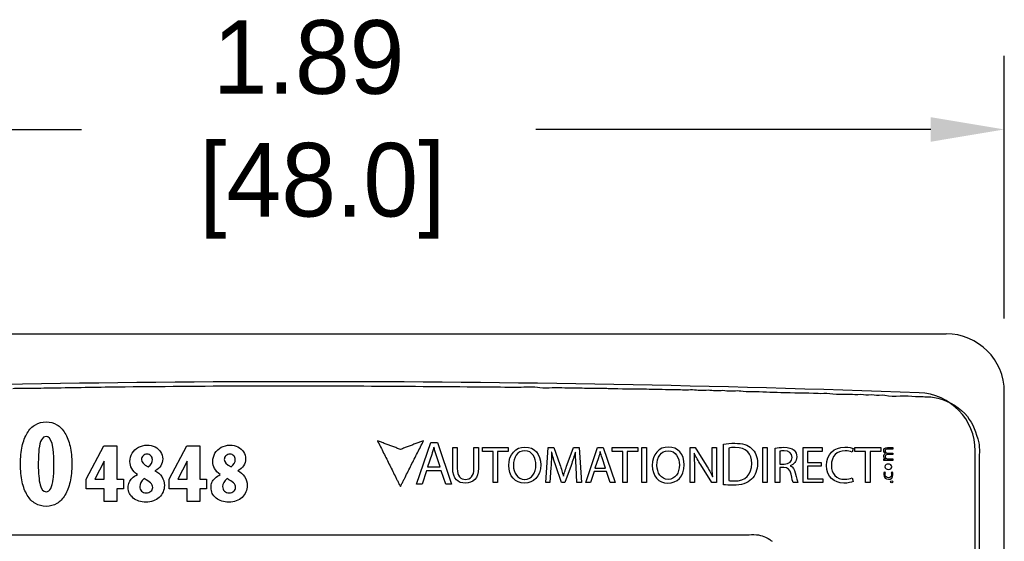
# Model space of a CAD drawing. Header units: inches. Extents: x 539.02 to 548.64, y 512.89 to 521.63.
# Tile 4 of 12: x 540.05 to 541.39, y 516.77 to 517.48. Entities that reach past the tile are written whole.
import ezdxf

# ---------------------------------------------------------------- set-up
doc = ezdxf.new("R2010")
doc.units = ezdxf.units.IN
doc.header["$LTSCALE"] = 8
doc.header["$MEASUREMENT"] = 0
doc.layers.add('Dimensions', color=140, linetype='Continuous')
doc.layers.add('layer 1', color=7, linetype='Continuous')
doc.dimstyles.get("Standard").update_dxf_attribs({"dimtxt": 0.1, "dimasz": 0.1, "dimexe": 0.1, "dimexo": 0.1, "dimgap": 0.05, "dimtad": 0, "dimtih": 1, "dimtoh": 1, "dimzin": 0, "dimdsep": 46, "dimtxsty": 'Standard', "dimcen": 0, "dimclrd": 256, "dimclre": 256, "dimclrt": 256, "dimadec": 0, "dimazin": 0, "dimtfac": 1, "dimtofl": 0, "dimtmove": 0, "dimatfit": 3, "dimfxl": 0, "dimtolj": 1, "dimtzin": 0, "dimarcsym": 0})

# ---------------------------------------------------------------- blocks, each defined once
blk = doc.blocks.new('*D1')
at = {"layer": 'DEFPOINTS', "color": 0}
for p in [(541.3864, 517.3339), (539.4967, 516.9773), (541.3864, 516.9773)]:
    blk.add_point(p, dxfattribs=at)
at = {"layer": 'Dimensions', "lineweight": -2}
for p, q in [((539.4967, 517.0773), (539.4967, 517.4339)), ((541.3864, 517.0773), (541.3864, 517.4339)), ((539.5967, 517.3339), (540.1332, 517.3339)), ((541.2864, 517.3339), (540.7499, 517.3339))]:
    blk.add_line(p, q, dxfattribs=at)
at = {"layer": 'Dimensions'}
for points in [[(539.5967, 517.3506), (539.5967, 517.3172), (539.4967, 517.3339)], [(541.2864, 517.3506), (541.2864, 517.3172), (541.3864, 517.3339)]]:
    blk.add_solid(points, dxfattribs=at)
at = {"layer": 'Dimensions', "insert": (540.4415, 517.3339), "char_height": 0.1, "attachment_point": 5}
blk.add_mtext('\\A1;1.89\\P [48.0]', dxfattribs=at)

msp = doc.modelspace()

# ---------------------------------------------------------------- linework, layer by layer
at = {"color": 7, "linetype": 'Continuous'}
for p, q in [((539.5756, 517.0562), (541.3074, 517.0562)), ((541.3864, 515.2455), (541.3864, 516.9773)), ((541.3469, 515.3255), (541.3469, 516.8973))]:
    msp.add_line(p, q, dxfattribs=at)
for centre, radius, start, end in [((541.3074, 516.9773), 0.079, 0, 90), ((540.4415, 494.0852), 22.906, 87.9253, 92.0747), ((541.2679, 516.8973), 0.079, 0, 87.9253)]:
    msp.add_arc(centre, radius, start, end, dxfattribs=at)
at = {"layer": 'layer 1', "color": 7}
for points, knots in [([(540.0397, 516.9819), (540.0458, 516.9832), (540.0545, 516.9824), (540.0614, 516.9824), (540.0614, 516.9824), (540.072, 516.9824), (540.0833, 516.9829), (540.0946, 516.9829)], [0.96969697, 0.96969697, 0.96969697, 0.96969697, 0.97727273, 0.97727273, 0.97727273, 0.97727273, 0.98484848, 0.98484848, 0.98484848, 0.98484848]), ([(540.6766, 516.9843), (540.6934, 516.9842), (540.7105, 516.9839), (540.7267, 516.9839), (540.7267, 516.9839), (540.7358, 516.9839), (540.7473, 516.9851), (540.7556, 516.9834)], [0.00757576, 0.00757576, 0.00757576, 0.00757576, 0.01515152, 0.01515152, 0.01515152, 0.01515152, 0.02272727, 0.02272727, 0.02272727, 0.02272727]), ([(540.0593, 516.9215), (540.0623, 516.9264), (540.0659, 516.9302), (540.0703, 516.9328), (540.0703, 516.9328), (540.0746, 516.9353), (540.0795, 516.9366), (540.0849, 516.9366), (540.0849, 516.9366), (540.0903, 516.9366), (540.0952, 516.9353), (540.0996, 516.9328)], [0.125, 0.125, 0.125, 0.125, 0.1875, 0.1875, 0.1875, 0.1875, 0.25, 0.25, 0.25, 0.25, 0.3125, 0.3125, 0.3125, 0.3125]), ([(540.0946, 516.8591), (540.0953, 516.8647), (540.0956, 516.8714), (540.0956, 516.8793), (540.0956, 516.8793), (540.0956, 516.9043), (540.092, 516.9168), (540.0849, 516.9168), (540.0849, 516.9168), (540.0822, 516.9168), (540.0801, 516.9153), (540.0786, 516.9123)], [0.4444444, 0.4444444, 0.4444444, 0.4444444, 0.5555556, 0.5555556, 0.5555556, 0.5555556, 0.6666667, 0.6666667, 0.6666667, 0.6666667, 0.7777778, 0.7777778, 0.7777778, 0.7777778]), ([(540.1174, 516.9035), (540.119, 516.8964), (540.1198, 516.8884), (540.1198, 516.8793), (540.1198, 516.8793), (540.1198, 516.8703), (540.119, 516.8623), (540.1174, 516.8552)], [0.4375, 0.4375, 0.4375, 0.4375, 0.5, 0.5, 0.5, 0.5, 0.5625, 0.5625, 0.5625, 0.5625]), ([(540.2102, 516.9021), (540.2137, 516.904), (540.2177, 516.905), (540.2221, 516.905), (540.2221, 516.905), (540.226, 516.905), (540.2297, 516.9042), (540.2329, 516.9026)], [0.1578947, 0.1578947, 0.1578947, 0.1578947, 0.2105263, 0.2105263, 0.2105263, 0.2105263, 0.2631579, 0.2631579, 0.2631579, 0.2631579]), ([(540.3227, 516.9021), (540.3263, 516.904), (540.3303, 516.905), (540.3346, 516.905), (540.3346, 516.905), (540.3386, 516.905), (540.3422, 516.9042), (540.3455, 516.9026)], [0.1578947, 0.1578947, 0.1578947, 0.1578947, 0.2105263, 0.2105263, 0.2105263, 0.2105263, 0.2631579, 0.2631579, 0.2631579, 0.2631579]), ([(540.5819, 516.9052), (540.5802, 516.9045), (540.5784, 516.9039), (540.5767, 516.9032), (540.5767, 516.9032), (540.575, 516.9026), (540.5732, 516.9019), (540.5715, 516.9012)], [0.07894737, 0.07894737, 0.07894737, 0.07894737, 0.10526316, 0.10526316, 0.10526316, 0.10526316, 0.13157895, 0.13157895, 0.13157895, 0.13157895]), ([(540.7347, 516.8534), (540.722, 516.8534), (540.7133, 516.8631), (540.7133, 516.8775), (540.7133, 516.8775), (540.7133, 516.8926), (540.7226, 516.9025), (540.7353, 516.9025), (540.7353, 516.9025), (540.7484, 516.9025), (540.7568, 516.8925), (540.7568, 516.8784), (540.7568, 516.8784), (540.7568, 516.8621), (540.7468, 516.8534), (540.7348, 516.8534)], [0, 0, 0, 0, 0.1666667, 0.1666667, 0.1666667, 0.1666667, 0.3333333, 0.3333333, 0.3333333, 0.3333333, 0.5, 0.5, 0.5, 0.5, 0.6666667, 0.6666667, 0.6666667, 0.6666667]), ([(540.9296, 516.8534), (540.9169, 516.8534), (540.9082, 516.8631), (540.9082, 516.8775), (540.9082, 516.8775), (540.9082, 516.8926), (540.9175, 516.9025), (540.9302, 516.9025), (540.9302, 516.9025), (540.9432, 516.9025), (540.9517, 516.8925), (540.9517, 516.8784), (540.9517, 516.8784), (540.9517, 516.8621), (540.9417, 516.8534), (540.9296, 516.8534)], [0, 0, 0, 0, 0.1666667, 0.1666667, 0.1666667, 0.1666667, 0.3333333, 0.3333333, 0.3333333, 0.3333333, 0.5, 0.5, 0.5, 0.5, 0.6666667, 0.6666667, 0.6666667, 0.6666667]), ([(541.0049, 516.9064), (541.0094, 516.9071), (541.0146, 516.9076), (541.0204, 516.9076), (541.0204, 516.9076), (541.0308, 516.9076), (541.0382, 516.9053), (541.0431, 516.9007)], [0, 0, 0, 0, 0.125, 0.125, 0.125, 0.125, 0.25, 0.25, 0.25, 0.25]), ([(541.0434, 516.8802), (541.0435, 516.8936), (541.036, 516.9019), (541.0207, 516.9019), (541.0207, 516.9019), (541.0169, 516.9019), (541.0141, 516.9015), (541.0122, 516.9011)], [0.4, 0.4, 0.4, 0.4, 0.6, 0.6, 0.6, 0.6, 0.8, 0.8, 0.8, 0.8]), ([(541.0431, 516.9007), (541.0482, 516.8961), (541.0511, 516.8896), (541.0511, 516.8805), (541.0511, 516.8805), (541.0511, 516.8713), (541.0482, 516.8638), (541.043, 516.8587)], [0.25, 0.25, 0.25, 0.25, 0.375, 0.375, 0.375, 0.375, 0.5, 0.5, 0.5, 0.5]), ([(541.0752, 516.901), (541.0783, 516.9016), (541.0828, 516.9021), (541.0869, 516.9021), (541.0869, 516.9021), (541.0935, 516.9021), (541.0978, 516.9008), (541.1008, 516.8981)], [0, 0, 0, 0, 0.0666667, 0.0666667, 0.0666667, 0.0666667, 0.1333333, 0.1333333, 0.1333333, 0.1333333]), ([(541.1008, 516.8981), (541.1031, 516.8961), (541.1045, 516.8928), (541.1045, 516.8891), (541.1045, 516.8891), (541.1045, 516.8829), (541.1005, 516.8787), (541.0956, 516.877)], [0.1333333, 0.1333333, 0.1333333, 0.1333333, 0.2, 0.2, 0.2, 0.2, 0.2666667, 0.2666667, 0.2666667, 0.2666667]), ([(541.181, 516.8556), (541.1788, 516.8545), (541.1742, 516.8534), (541.1685, 516.8534), (541.1685, 516.8534), (541.1551, 516.8534), (541.145, 516.8619), (541.145, 516.8775), (541.145, 516.8775), (541.145, 516.8925), (541.1551, 516.9025), (541.1698, 516.9025), (541.1698, 516.9025), (541.1757, 516.9025), (541.1795, 516.9012), (541.1812, 516.9004)], [0, 0, 0, 0, 0.1, 0.1, 0.1, 0.1, 0.2, 0.2, 0.2, 0.2, 0.3, 0.3, 0.3, 0.3, 0.4, 0.4, 0.4, 0.4]), ([(541.2235, 516.8952), (541.223, 516.8959), (541.2227, 516.8967), (541.2227, 516.8978), (541.2227, 516.8978), (541.2227, 516.8995), (541.2237, 516.9019), (541.2278, 516.9019)], [0.32, 0.32, 0.32, 0.32, 0.36, 0.36, 0.36, 0.36, 0.4, 0.4, 0.4, 0.4]), ([(541.2281, 516.8997), (541.2258, 516.8997), (541.2244, 516.8988), (541.2244, 516.897), (541.2244, 516.897), (541.2244, 516.8958), (541.2253, 516.8948), (541.2264, 516.8944)], [0.52, 0.52, 0.52, 0.52, 0.56, 0.56, 0.56, 0.56, 0.6, 0.6, 0.6, 0.6]), ([(541.3516, 516.9083), (541.3533, 516.9005), (541.3521, 516.8903), (541.3521, 516.8818), (541.3521, 516.8818), (541.3521, 516.8641), (541.3521, 516.8465), (541.3521, 516.8288), (541.3521, 516.8288), (541.3521, 516.7481), (541.3521, 516.6673), (541.3521, 516.5866), (541.3521, 516.5866), (541.3521, 516.2671), (541.3521, 515.9475), (541.3521, 515.6279), (541.3521, 515.6279), (541.3521, 515.5453), (541.3521, 515.4626), (541.3521, 515.3799), (541.3521, 515.3799), (541.3521, 515.3615), (541.3521, 515.343), (541.3521, 515.3246), (541.3521, 515.3246), (541.3521, 515.3112), (541.3525, 515.2981), (541.3492, 515.288)], [0.21969697, 0.21969697, 0.21969697, 0.21969697, 0.22727273, 0.22727273, 0.22727273, 0.22727273, 0.23484848, 0.23484848, 0.23484848, 0.23484848, 0.24242424, 0.24242424, 0.24242424, 0.24242424, 0.25, 0.25, 0.25, 0.25, 0.25757576, 0.25757576, 0.25757576, 0.25757576, 0.26515152, 0.26515152, 0.26515152, 0.26515152, 0.27272727, 0.27272727, 0.27272727, 0.27272727]), ([(540.2089, 516.8651), (540.2021, 516.8699), (540.1987, 516.8759), (540.1987, 516.8829), (540.1987, 516.8829), (540.1987, 516.887), (540.1997, 516.8907), (540.2018, 516.8941)], [0, 0, 0, 0, 0.0526316, 0.0526316, 0.0526316, 0.0526316, 0.1052632, 0.1052632, 0.1052632, 0.1052632]), ([(540.2166, 516.8906), (540.2151, 516.8892), (540.2143, 516.8875), (540.2143, 516.8855), (540.2143, 516.8855), (540.2143, 516.8821), (540.2174, 516.8788), (540.2236, 516.8755)], [0.6666667, 0.6666667, 0.6666667, 0.6666667, 0.8333333, 0.8333333, 0.8333333, 0.8333333, 1, 1, 1, 1]), ([(540.2272, 516.8906), (540.2259, 516.892), (540.2241, 516.8927), (540.222, 516.8927), (540.222, 516.8927), (540.2199, 516.8927), (540.2181, 516.892), (540.2166, 516.8906)], [0.3333333, 0.3333333, 0.3333333, 0.3333333, 0.5, 0.5, 0.5, 0.5, 0.6666667, 0.6666667, 0.6666667, 0.6666667]), ([(540.2236, 516.8755), (540.2274, 516.8786), (540.2293, 516.8819), (540.2293, 516.8854), (540.2293, 516.8854), (540.2293, 516.8875), (540.2286, 516.8892), (540.2272, 516.8906)], [0, 0, 0, 0, 0.1666667, 0.1666667, 0.1666667, 0.1666667, 0.3333333, 0.3333333, 0.3333333, 0.3333333]), ([(540.2405, 516.8959), (540.2424, 516.893), (540.2433, 516.8898), (540.2433, 516.8863), (540.2433, 516.8863), (540.2433, 516.8794), (540.2398, 516.8741), (540.2327, 516.8701)], [0.3157895, 0.3157895, 0.3157895, 0.3157895, 0.3684211, 0.3684211, 0.3684211, 0.3684211, 0.4210526, 0.4210526, 0.4210526, 0.4210526]), ([(540.3214, 516.8651), (540.3147, 516.8699), (540.3113, 516.8759), (540.3113, 516.8829), (540.3113, 516.8829), (540.3113, 516.887), (540.3123, 516.8907), (540.3143, 516.8941)], [0, 0, 0, 0, 0.0526316, 0.0526316, 0.0526316, 0.0526316, 0.1052632, 0.1052632, 0.1052632, 0.1052632]), ([(540.3291, 516.8906), (540.3276, 516.8892), (540.3269, 516.8875), (540.3269, 516.8855), (540.3269, 516.8855), (540.3269, 516.8821), (540.33, 516.8788), (540.3362, 516.8755)], [0.6666667, 0.6666667, 0.6666667, 0.6666667, 0.8333333, 0.8333333, 0.8333333, 0.8333333, 1, 1, 1, 1]), ([(540.3398, 516.8906), (540.3384, 516.892), (540.3367, 516.8927), (540.3346, 516.8927), (540.3346, 516.8927), (540.3324, 516.8927), (540.3306, 516.892), (540.3291, 516.8906)], [0.3333333, 0.3333333, 0.3333333, 0.3333333, 0.5, 0.5, 0.5, 0.5, 0.6666667, 0.6666667, 0.6666667, 0.6666667]), ([(540.3362, 516.8755), (540.34, 516.8786), (540.3419, 516.8819), (540.3419, 516.8854), (540.3419, 516.8854), (540.3419, 516.8875), (540.3412, 516.8892), (540.3398, 516.8906)], [0, 0, 0, 0, 0.1666667, 0.1666667, 0.1666667, 0.1666667, 0.3333333, 0.3333333, 0.3333333, 0.3333333]), ([(540.3531, 516.8959), (540.3549, 516.893), (540.3559, 516.8898), (540.3559, 516.8863), (540.3559, 516.8863), (540.3559, 516.8794), (540.3523, 516.8741), (540.3452, 516.8701)], [0.3157895, 0.3157895, 0.3157895, 0.3157895, 0.3684211, 0.3684211, 0.3684211, 0.3684211, 0.4210526, 0.4210526, 0.4210526, 0.4210526]), ([(540.735, 516.8584), (540.7447, 516.8584), (540.7502, 516.8674), (540.7502, 516.8781), (540.7502, 516.8781), (540.7502, 516.8876), (540.7453, 516.8975), (540.735, 516.8975), (540.735, 516.8975), (540.7248, 516.8975), (540.7197, 516.888), (540.7197, 516.8777), (540.7197, 516.8777), (540.7197, 516.8676), (540.7252, 516.8584), (540.7349, 516.8584)], [0, 0, 0, 0, 0.2, 0.2, 0.2, 0.2, 0.4, 0.4, 0.4, 0.4, 0.6, 0.6, 0.6, 0.6, 0.8, 0.8, 0.8, 0.8]), ([(540.9298, 516.8584), (540.9396, 516.8584), (540.9451, 516.8674), (540.9451, 516.8781), (540.9451, 516.8781), (540.9451, 516.8876), (540.9402, 516.8975), (540.9299, 516.8975), (540.9299, 516.8975), (540.9197, 516.8975), (540.9146, 516.888), (540.9146, 516.8777), (540.9146, 516.8777), (540.9146, 516.8676), (540.9201, 516.8584), (540.9298, 516.8584)], [0, 0, 0, 0, 0.2, 0.2, 0.2, 0.2, 0.4, 0.4, 0.4, 0.4, 0.6, 0.6, 0.6, 0.6, 0.8, 0.8, 0.8, 0.8]), ([(541.0876, 516.8794), (541.0942, 516.8794), (541.0983, 516.883), (541.0983, 516.8884), (541.0983, 516.8884), (541.0983, 516.8946), (541.0939, 516.8973), (541.0874, 516.8973), (541.0874, 516.8973), (541.0844, 516.8973), (541.0824, 516.897), (541.0813, 516.8967)], [0.2, 0.2, 0.2, 0.2, 0.4, 0.4, 0.4, 0.4, 0.6, 0.6, 0.6, 0.6, 0.8, 0.8, 0.8, 0.8]), ([(541.1796, 516.8954), (541.1773, 516.8965), (541.174, 516.8974), (541.1701, 516.8974), (541.1701, 516.8974), (541.1589, 516.8974), (541.1515, 516.8902), (541.1515, 516.8777), (541.1515, 516.8777), (541.1515, 516.866), (541.1582, 516.8586), (541.1697, 516.8586), (541.1697, 516.8586), (541.1735, 516.8586), (541.1773, 516.8594), (541.1798, 516.8606)], [0.5, 0.5, 0.5, 0.5, 0.6, 0.6, 0.6, 0.6, 0.7, 0.7, 0.7, 0.7, 0.8, 0.8, 0.8, 0.8, 0.9, 0.9, 0.9, 0.9]), ([(541.2249, 516.8864), (541.2237, 516.8871), (541.2227, 516.8883), (541.2227, 516.8903), (541.2227, 516.8903), (541.2227, 516.8919), (541.2237, 516.8932), (541.225, 516.8937)], [0.16, 0.16, 0.16, 0.16, 0.2, 0.2, 0.2, 0.2, 0.24, 0.24, 0.24, 0.24]), ([(541.2277, 516.8921), (541.2258, 516.8921), (541.2244, 516.8912), (541.2244, 516.8895), (541.2244, 516.8895), (541.2244, 516.8881), (541.2255, 516.8871), (541.2266, 516.8868)], [0.76, 0.76, 0.76, 0.76, 0.8, 0.8, 0.8, 0.8, 0.84, 0.84, 0.84, 0.84]), ([(540.0743, 516.8793), (540.0743, 516.8668), (540.0751, 516.8574), (540.0768, 516.8511), (540.0768, 516.8511), (540.0785, 516.8449), (540.0812, 516.8417), (540.085, 516.8417), (540.085, 516.8417), (540.0876, 516.8417), (540.0897, 516.8432), (540.0913, 516.8463)], [0, 0, 0, 0, 0.1111111, 0.1111111, 0.1111111, 0.1111111, 0.2222222, 0.2222222, 0.2222222, 0.2222222, 0.3333333, 0.3333333, 0.3333333, 0.3333333]), ([(540.6723, 516.8739), (540.6723, 516.8593), (540.6646, 516.8534), (540.6543, 516.8534), (540.6543, 516.8534), (540.6446, 516.8534), (540.6372, 516.8589), (540.6372, 516.8737)], [0.6, 0.6, 0.6, 0.6, 0.7, 0.7, 0.7, 0.7, 0.8, 0.8, 0.8, 0.8]), ([(540.6434, 516.8735), (540.6434, 516.8629), (540.6481, 516.8584), (540.6545, 516.8584), (540.6545, 516.8584), (540.6615, 516.8584), (540.6661, 516.863), (540.6661, 516.8735)], [0.1, 0.1, 0.1, 0.1, 0.2, 0.2, 0.2, 0.2, 0.3, 0.3, 0.3, 0.3]), ([(541.2335, 516.8756), (541.2335, 516.8735), (541.2315, 516.872), (541.2289, 516.872), (541.2289, 516.872), (541.2266, 516.872), (541.2243, 516.8731), (541.2243, 516.8757), (541.2243, 516.8757), (541.2243, 516.8783), (541.2268, 516.8794), (541.2288, 516.8794), (541.2288, 516.8794), (541.2315, 516.8794), (541.2335, 516.8777), (541.2335, 516.8756)], [0, 0, 0, 0, 0.2, 0.2, 0.2, 0.2, 0.4, 0.4, 0.4, 0.4, 0.6, 0.6, 0.6, 0.6, 0.8, 0.8, 0.8, 0.8]), ([(540.2181, 516.8596), (540.2141, 516.8559), (540.2121, 516.8524), (540.2121, 516.849), (540.2121, 516.849), (540.2121, 516.8463), (540.2129, 516.8442), (540.2145, 516.8426)], [0, 0, 0, 0, 0.1428571, 0.1428571, 0.1428571, 0.1428571, 0.2857143, 0.2857143, 0.2857143, 0.2857143]), ([(540.242, 516.8623), (540.2444, 516.8586), (540.2456, 516.8547), (540.2456, 516.8503), (540.2456, 516.8503), (540.2456, 516.8471), (540.2449, 516.8442), (540.2437, 516.8414)], [0.4736842, 0.4736842, 0.4736842, 0.4736842, 0.5263158, 0.5263158, 0.5263158, 0.5263158, 0.5789474, 0.5789474, 0.5789474, 0.5789474]), ([(540.3307, 516.8596), (540.3267, 516.8559), (540.3247, 516.8524), (540.3247, 516.849), (540.3247, 516.849), (540.3247, 516.8463), (540.3255, 516.8442), (540.3271, 516.8426)], [0, 0, 0, 0, 0.1428571, 0.1428571, 0.1428571, 0.1428571, 0.2857143, 0.2857143, 0.2857143, 0.2857143]), ([(540.3546, 516.8623), (540.3569, 516.8586), (540.3581, 516.8547), (540.3581, 516.8503), (540.3581, 516.8503), (540.3581, 516.8471), (540.3575, 516.8442), (540.3563, 516.8414)], [0.4736842, 0.4736842, 0.4736842, 0.4736842, 0.5263158, 0.5263158, 0.5263158, 0.5263158, 0.5789474, 0.5789474, 0.5789474, 0.5789474]), ([(541.043, 516.8587), (541.0377, 516.8534), (541.029, 516.8506), (541.0181, 516.8506), (541.0181, 516.8506), (541.0129, 516.8506), (541.0087, 516.8508), (541.0049, 516.8513)], [0.5, 0.5, 0.5, 0.5, 0.625, 0.625, 0.625, 0.625, 0.75, 0.75, 0.75, 0.75]), ([(541.2233, 516.8682), (541.223, 516.8676), (541.2227, 516.8664), (541.2227, 516.8651), (541.2227, 516.8651), (541.2227, 516.8612), (541.2253, 516.8586), (541.229, 516.8586), (541.229, 516.8586), (541.2327, 516.8586), (541.2351, 516.861), (541.2351, 516.8646), (541.2351, 516.8646), (541.2351, 516.8663), (541.2347, 516.8676), (541.2344, 516.8682)], [0.5, 0.5, 0.5, 0.5, 0.6, 0.6, 0.6, 0.6, 0.7, 0.7, 0.7, 0.7, 0.8, 0.8, 0.8, 0.8, 0.9, 0.9, 0.9, 0.9]), ([(541.2328, 516.8678), (541.2331, 516.8671), (541.2333, 516.8663), (541.2333, 516.8651), (541.2333, 516.8651), (541.2333, 516.8627), (541.2317, 516.8608), (541.2289, 516.8608), (541.2289, 516.8608), (541.2264, 516.8608), (541.2244, 516.8623), (541.2244, 516.8651), (541.2244, 516.8651), (541.2244, 516.8663), (541.2247, 516.8672), (541.225, 516.8677)], [0, 0, 0, 0, 0.1, 0.1, 0.1, 0.1, 0.2, 0.2, 0.2, 0.2, 0.3, 0.3, 0.3, 0.3, 0.4, 0.4, 0.4, 0.4]), ([(540.2032, 516.8332), (540.1986, 516.8369), (540.1963, 516.8416), (540.1963, 516.8474), (540.1963, 516.8474), (540.1963, 516.8499), (540.1968, 516.8522), (540.1977, 516.8544)], [0.7894737, 0.7894737, 0.7894737, 0.7894737, 0.8421053, 0.8421053, 0.8421053, 0.8421053, 0.8947368, 0.8947368, 0.8947368, 0.8947368]), ([(540.2272, 516.8424), (540.2289, 516.8438), (540.2297, 516.8455), (540.2297, 516.8475), (540.2297, 516.8475), (540.2297, 516.8499), (540.2287, 516.852), (540.2267, 516.8538)], [0.5714286, 0.5714286, 0.5714286, 0.5714286, 0.7142857, 0.7142857, 0.7142857, 0.7142857, 0.8571429, 0.8571429, 0.8571429, 0.8571429]), ([(540.3157, 516.8332), (540.3112, 516.8369), (540.3089, 516.8416), (540.3089, 516.8474), (540.3089, 516.8474), (540.3089, 516.8499), (540.3093, 516.8522), (540.3102, 516.8544)], [0.7894737, 0.7894737, 0.7894737, 0.7894737, 0.8421053, 0.8421053, 0.8421053, 0.8421053, 0.8947368, 0.8947368, 0.8947368, 0.8947368]), ([(540.3398, 516.8424), (540.3415, 516.8438), (540.3423, 516.8455), (540.3423, 516.8475), (540.3423, 516.8475), (540.3423, 516.8499), (540.3413, 516.852), (540.3393, 516.8538)], [0.5714286, 0.5714286, 0.5714286, 0.5714286, 0.7142857, 0.7142857, 0.7142857, 0.7142857, 0.8571429, 0.8571429, 0.8571429, 0.8571429]), ([(541.2351, 516.8552), (541.2351, 516.8561), (541.2344, 516.8567), (541.2335, 516.8567), (541.2335, 516.8567), (541.2327, 516.8567), (541.232, 516.8561), (541.232, 516.8552), (541.232, 516.8552), (541.232, 516.8544), (541.2327, 516.8537), (541.2335, 516.8537), (541.2335, 516.8537), (541.2344, 516.8537), (541.2351, 516.8543), (541.2351, 516.8552)], [0, 0, 0, 0, 0.2, 0.2, 0.2, 0.2, 0.4, 0.4, 0.4, 0.4, 0.6, 0.6, 0.6, 0.6, 0.8, 0.8, 0.8, 0.8]), ([(540.0996, 516.8257), (540.0953, 516.8232), (540.0904, 516.8219), (540.0849, 516.8219), (540.0849, 516.8219), (540.0794, 516.8219), (540.0746, 516.8232), (540.0703, 516.8257), (540.0703, 516.8257), (540.066, 516.8283), (540.0623, 516.8321), (540.0593, 516.8371)], [0.6875, 0.6875, 0.6875, 0.6875, 0.75, 0.75, 0.75, 0.75, 0.8125, 0.8125, 0.8125, 0.8125, 0.875, 0.875, 0.875, 0.875]), ([(540.2306, 516.8293), (540.2275, 516.8282), (540.2242, 516.8276), (540.2207, 516.8276), (540.2207, 516.8276), (540.2135, 516.8276), (540.2077, 516.8294), (540.2032, 516.8332)], [0.6842105, 0.6842105, 0.6842105, 0.6842105, 0.7368421, 0.7368421, 0.7368421, 0.7368421, 0.7894737, 0.7894737, 0.7894737, 0.7894737]), ([(540.2145, 516.8426), (540.2161, 516.8411), (540.2183, 516.8403), (540.221, 516.8403), (540.221, 516.8403), (540.2234, 516.8403), (540.2255, 516.841), (540.2272, 516.8424)], [0.2857143, 0.2857143, 0.2857143, 0.2857143, 0.4285714, 0.4285714, 0.4285714, 0.4285714, 0.5714286, 0.5714286, 0.5714286, 0.5714286]), ([(540.3431, 516.8293), (540.3401, 516.8282), (540.3368, 516.8276), (540.3332, 516.8276), (540.3332, 516.8276), (540.3261, 516.8276), (540.3203, 516.8294), (540.3157, 516.8332)], [0.6842105, 0.6842105, 0.6842105, 0.6842105, 0.7368421, 0.7368421, 0.7368421, 0.7368421, 0.7894737, 0.7894737, 0.7894737, 0.7894737]), ([(540.3271, 516.8426), (540.3287, 516.8411), (540.3308, 516.8403), (540.3336, 516.8403), (540.3336, 516.8403), (540.336, 516.8403), (540.3381, 516.841), (540.3398, 516.8424)], [0.2857143, 0.2857143, 0.2857143, 0.2857143, 0.4285714, 0.4285714, 0.4285714, 0.4285714, 0.5714286, 0.5714286, 0.5714286, 0.5714286]), ([(539.8376, 516.783), (540.1399, 516.783), (540.4422, 516.783), (540.7445, 516.783), (540.7445, 516.783), (540.8221, 516.783), (540.8998, 516.783), (540.9774, 516.783), (540.9774, 516.783), (540.995, 516.783), (541.0125, 516.783), (541.03, 516.783), (541.03, 516.783), (541.038, 516.783), (541.0484, 516.7844), (541.0554, 516.7825)], [0, 0, 0, 0, 0.0384615, 0.0384615, 0.0384615, 0.0384615, 0.0769231, 0.0769231, 0.0769231, 0.0769231, 0.1153846, 0.1153846, 0.1153846, 0.1153846, 0.1538462, 0.1538462, 0.1538462, 0.1538462])]:
    msp.add_open_spline(points, degree=3, knots=knots, dxfattribs=at)
for points in [[(540.0946, 516.9829), (540.1235, 516.9834), (540.1524, 516.9839), (540.1812, 516.9843)], [(540.1812, 516.9843), (540.2393, 516.9848), (540.2974, 516.9853), (540.3555, 516.9858)], [(540.3555, 516.9858), (540.4631, 516.9858), (540.5706, 516.9852), (540.6766, 516.9843)], [(540.7556, 516.9834), (540.7654, 516.9813), (540.7796, 516.985), (540.7893, 516.9829)], [(540.7893, 516.9829), (540.7938, 516.9829), (540.7983, 516.9829), (540.8027, 516.9829)], [(540.8027, 516.9829), (540.8117, 516.9827), (540.8207, 516.9826), (540.8297, 516.9824)], [(540.8297, 516.9824), (540.8357, 516.9824), (540.8433, 516.983), (540.8485, 516.9819)], [(540.8485, 516.9819), (540.8658, 516.9818), (540.8831, 516.9816), (540.9005, 516.9814)], [(540.9005, 516.9814), (540.9049, 516.9805), (540.9116, 516.981), (540.9169, 516.981)], [(540.9169, 516.981), (540.9231, 516.9808), (540.9294, 516.9807), (540.9356, 516.9805)], [(540.9356, 516.9805), (540.9393, 516.9805), (540.943, 516.9805), (540.9467, 516.9805)], [(540.9467, 516.9805), (540.9529, 516.9791), (540.9615, 516.9815), (540.9684, 516.98)], [(540.9684, 516.98), (540.9743, 516.9787), (540.9826, 516.9809), (540.9891, 516.9795)], [(540.9891, 516.9795), (540.9948, 516.9783), (541.0029, 516.9804), (541.0093, 516.979)], [(541.0093, 516.979), (541.0147, 516.9779), (541.0225, 516.9799), (541.0285, 516.9786)], [(541.0285, 516.9786), (541.0326, 516.9777), (541.0386, 516.9781), (541.0435, 516.9781)], [(541.0435, 516.9781), (541.0566, 516.9776), (541.0698, 516.9771), (541.0829, 516.9766)], [(541.0829, 516.9766), (541.0998, 516.9763), (541.1166, 516.976), (541.1335, 516.9757)], [(541.1335, 516.9757), (541.1379, 516.9747), (541.1444, 516.9763), (541.1494, 516.9752)], [(541.1494, 516.9752), (541.1543, 516.9741), (541.1625, 516.9743), (541.1677, 516.9742)], [(541.1677, 516.9742), (541.1718, 516.9742), (541.176, 516.9742), (541.1802, 516.9742)], [(541.1802, 516.9742), (541.1843, 516.9733), (541.1904, 516.9748), (541.1951, 516.9737)], [(541.1951, 516.9737), (541.199, 516.9729), (541.205, 516.9742), (541.2095, 516.9733)], [(541.2095, 516.9733), (541.2135, 516.9724), (541.2195, 516.9738), (541.224, 516.9728)], [(541.224, 516.9728), (541.2368, 516.97), (541.2531, 516.9736), (541.2659, 516.9709)], [(541.2659, 516.9709), (541.2692, 516.9709), (541.2726, 516.9709), (541.276, 516.9709)], [(541.276, 516.9709), (541.2826, 516.9708), (541.2904, 516.9706), (541.2962, 516.9689)], [(541.2962, 516.9689), (541.3125, 516.9644), (541.3273, 516.9559), (541.3362, 516.9439)], [(541.3362, 516.9439), (541.3437, 516.9338), (541.3483, 516.9228), (541.3516, 516.9083)], [(540.0996, 516.9328), (540.1039, 516.9302), (540.1075, 516.9265), (540.1105, 516.9215)], [(540.0524, 516.9035), (540.054, 516.9106), (540.0563, 516.9166), (540.0593, 516.9215)], [(540.0786, 516.9123), (540.077, 516.9093), (540.0759, 516.9051), (540.0752, 516.8995)], [(540.1105, 516.9215), (540.1135, 516.9166), (540.1158, 516.9106), (540.1174, 516.9035)], [(540.5975, 516.911), (540.5958, 516.9104), (540.5941, 516.9097), (540.5923, 516.9091)], [(540.5934, 516.9027), (540.5948, 516.9055), (540.5962, 516.9083), (540.5975, 516.911)], [(540.0501, 516.8793), (540.0501, 516.8884), (540.0509, 516.8964), (540.0524, 516.9035)], [(540.0752, 516.8995), (540.0746, 516.8939), (540.0743, 516.8872), (540.0743, 516.8793)], [(540.1393, 516.8588), (540.1393, 516.8588), (540.1634, 516.9039), (540.1634, 516.9039)], [(540.1634, 516.9039), (540.1634, 516.9039), (540.1809, 516.9039), (540.1809, 516.9039)], [(540.1809, 516.9039), (540.1809, 516.9039), (540.1809, 516.859), (540.1809, 516.859)], [(540.2018, 516.8941), (540.2038, 516.8975), (540.2066, 516.9001), (540.2102, 516.9021)], [(540.2329, 516.9026), (540.2362, 516.901), (540.2387, 516.8987), (540.2405, 516.8959)], [(540.2519, 516.8588), (540.2519, 516.8588), (540.276, 516.9039), (540.276, 516.9039)], [(540.276, 516.9039), (540.276, 516.9039), (540.2935, 516.9039), (540.2935, 516.9039)], [(540.2935, 516.9039), (540.2935, 516.9039), (540.2935, 516.859), (540.2935, 516.859)], [(540.3143, 516.8941), (540.3164, 516.8975), (540.3192, 516.9001), (540.3227, 516.9021)], [(540.3455, 516.9026), (540.3487, 516.901), (540.3513, 516.8987), (540.3531, 516.8959)], [(540.5403, 516.9089), (540.5385, 516.9096), (540.5368, 516.9102), (540.535, 516.9109)], [(540.535, 516.9109), (540.5364, 516.9081), (540.5378, 516.9054), (540.5392, 516.9026)], [(540.5392, 516.9026), (540.5406, 516.8998), (540.542, 516.8971), (540.5433, 516.8943)], [(540.5455, 516.907), (540.5437, 516.9076), (540.542, 516.9083), (540.5403, 516.9089)], [(540.5507, 516.905), (540.5489, 516.9057), (540.5472, 516.9063), (540.5455, 516.907)], [(540.5559, 516.9031), (540.5542, 516.9037), (540.5524, 516.9044), (540.5507, 516.905)], [(540.5611, 516.9011), (540.5593, 516.9018), (540.5576, 516.9024), (540.5559, 516.9031)], [(540.5662, 516.8992), (540.5645, 516.8999), (540.5628, 516.9005), (540.5611, 516.9011)], [(540.5663, 516.8993), (540.5662, 516.8993), (540.5662, 516.8993), (540.5662, 516.8992)], [(540.5715, 516.9012), (540.5698, 516.9006), (540.568, 516.8999), (540.5663, 516.8993)], [(540.5871, 516.9071), (540.5854, 516.9065), (540.5837, 516.9058), (540.5819, 516.9052)], [(540.5923, 516.9091), (540.5906, 516.9084), (540.5889, 516.9078), (540.5871, 516.9071)], [(540.5881, 516.8521), (540.5881, 516.8521), (540.6074, 516.9088), (540.6074, 516.9088)], [(540.5892, 516.8945), (540.5906, 516.8972), (540.592, 516.9), (540.5934, 516.9027)], [(540.6074, 516.9088), (540.6074, 516.9088), (540.6163, 516.9088), (540.6163, 516.9088)], [(540.6115, 516.9023), (540.6107, 516.8991), (540.6097, 516.8955), (540.6087, 516.8921)], [(540.6117, 516.9023), (540.6117, 516.9023), (540.6115, 516.9023), (540.6115, 516.9023)], [(540.6146, 516.892), (540.6134, 516.8957), (540.6125, 516.8991), (540.6117, 516.9023)], [(540.6163, 516.9088), (540.6163, 516.9088), (540.6356, 516.8521), (540.6356, 516.8521)], [(540.6372, 516.8737), (540.6372, 516.8737), (540.6372, 516.9017), (540.6372, 516.9017)], [(540.6372, 516.9017), (540.6372, 516.9017), (540.6434, 516.9017), (540.6434, 516.9017)], [(540.6434, 516.9017), (540.6434, 516.9017), (540.6434, 516.8735), (540.6434, 516.8735)], [(540.6661, 516.8735), (540.6661, 516.8735), (540.6661, 516.9017), (540.6661, 516.9017)], [(540.6661, 516.9017), (540.6661, 516.9017), (540.6723, 516.9017), (540.6723, 516.9017)], [(540.6723, 516.9017), (540.6723, 516.9017), (540.6723, 516.8739), (540.6723, 516.8739)], [(540.6775, 516.8965), (540.6775, 516.8965), (540.6775, 516.9017), (540.6775, 516.9017)], [(540.6775, 516.9017), (540.6775, 516.9017), (540.7127, 516.9017), (540.7127, 516.9017)], [(540.7127, 516.9017), (540.7127, 516.9017), (540.7127, 516.8965), (540.7127, 516.8965)], [(540.7635, 516.8542), (540.7635, 516.8542), (540.7668, 516.9017), (540.7668, 516.9017)], [(540.7668, 516.9017), (540.7668, 516.9017), (540.7746, 516.9017), (540.7746, 516.9017)], [(540.7746, 516.9017), (540.7746, 516.9017), (540.7827, 516.8787), (540.7827, 516.8787)], [(540.7927, 516.8787), (540.7927, 516.8787), (540.8012, 516.9017), (540.8012, 516.9017)], [(540.8012, 516.9017), (540.8012, 516.9017), (540.809, 516.9017), (540.809, 516.9017)], [(540.809, 516.9017), (540.809, 516.9017), (540.812, 516.8542), (540.812, 516.8542)], [(540.8179, 516.8542), (540.8179, 516.8542), (540.834, 516.9017), (540.834, 516.9017)], [(540.834, 516.9017), (540.834, 516.9017), (540.8414, 516.9017), (540.8414, 516.9017)], [(540.8414, 516.9017), (540.8414, 516.9017), (540.8577, 516.8542), (540.8577, 516.8542)], [(540.8536, 516.8965), (540.8536, 516.8965), (540.8536, 516.9017), (540.8536, 516.9017)], [(540.8536, 516.9017), (540.8536, 516.9017), (540.8888, 516.9017), (540.8888, 516.9017)], [(540.8888, 516.9017), (540.8888, 516.9017), (540.8888, 516.8965), (540.8888, 516.8965)], [(540.8941, 516.8542), (540.8941, 516.8542), (540.8941, 516.9017), (540.8941, 516.9017)], [(540.8941, 516.9017), (540.8941, 516.9017), (540.9003, 516.9017), (540.9003, 516.9017)], [(540.9003, 516.9017), (540.9003, 516.9017), (540.9003, 516.8542), (540.9003, 516.8542)], [(540.9596, 516.8542), (540.9596, 516.8542), (540.9596, 516.9017), (540.9596, 516.9017)], [(540.9596, 516.9017), (540.9596, 516.9017), (540.9664, 516.9017), (540.9664, 516.9017)], [(540.9664, 516.9017), (540.9664, 516.9017), (540.9815, 516.8777), (540.9815, 516.8777)], [(540.9895, 516.8817), (540.9895, 516.8817), (540.9895, 516.9017), (540.9895, 516.9017)], [(540.9895, 516.9017), (540.9895, 516.9017), (540.9953, 516.9017), (540.9953, 516.9017)], [(540.9953, 516.9017), (540.9953, 516.9017), (540.9953, 516.8542), (540.9953, 516.8542)], [(541.0049, 516.8513), (541.0049, 516.8513), (541.0049, 516.9064), (541.0049, 516.9064)], [(541.0122, 516.9011), (541.0122, 516.9011), (541.0122, 516.8568), (541.0122, 516.8568)], [(541.0582, 516.8542), (541.0582, 516.8542), (541.0582, 516.9017), (541.0582, 516.9017)], [(541.0582, 516.9017), (541.0582, 516.9017), (541.0645, 516.9017), (541.0645, 516.9017)], [(541.0645, 516.9017), (541.0645, 516.9017), (541.0645, 516.8542), (541.0645, 516.8542)], [(541.0752, 516.8542), (541.0752, 516.8542), (541.0752, 516.901), (541.0752, 516.901)], [(541.1131, 516.8542), (541.1131, 516.8542), (541.1131, 516.9017), (541.1131, 516.9017)], [(541.1131, 516.9017), (541.1131, 516.9017), (541.1388, 516.9017), (541.1388, 516.9017)], [(541.1388, 516.9017), (541.1388, 516.9017), (541.1388, 516.8966), (541.1388, 516.8966)], [(541.1812, 516.9004), (541.1812, 516.9004), (541.1796, 516.8954), (541.1796, 516.8954)], [(541.1833, 516.8965), (541.1833, 516.8965), (541.1833, 516.9017), (541.1833, 516.9017)], [(541.1833, 516.9017), (541.1833, 516.9017), (541.2186, 516.9017), (541.2186, 516.9017)], [(541.2186, 516.9017), (541.2186, 516.9017), (541.2186, 516.8965), (541.2186, 516.8965)], [(541.2278, 516.9019), (541.2278, 516.9019), (541.2348, 516.9019), (541.2348, 516.9019)], [(541.2348, 516.8997), (541.2348, 516.8997), (541.2281, 516.8997), (541.2281, 516.8997)], [(541.2348, 516.9019), (541.2348, 516.9019), (541.2348, 516.8997), (541.2348, 516.8997)], [(540.5433, 516.8943), (540.5447, 516.8916), (540.5461, 516.8888), (540.5475, 516.886)], [(540.5475, 516.886), (540.5489, 516.8833), (540.5503, 516.8805), (540.5516, 516.8777)], [(540.5808, 516.8779), (540.5822, 516.8806), (540.5836, 516.8834), (540.585, 516.8861)], [(540.585, 516.8861), (540.5864, 516.8889), (540.5878, 516.8917), (540.5892, 516.8945)], [(540.6087, 516.8921), (540.6087, 516.8921), (540.6031, 516.8757), (540.6031, 516.8757)], [(540.6202, 516.8757), (540.6202, 516.8757), (540.6146, 516.892), (540.6146, 516.892)], [(540.692, 516.8965), (540.692, 516.8965), (540.6775, 516.8965), (540.6775, 516.8965)], [(540.692, 516.8542), (540.692, 516.8542), (540.692, 516.8965), (540.692, 516.8965)], [(540.7127, 516.8965), (540.7127, 516.8965), (540.6982, 516.8965), (540.6982, 516.8965)], [(540.6982, 516.8965), (540.6982, 516.8965), (540.6982, 516.8542), (540.6982, 516.8542)], [(540.7715, 516.8956), (540.7714, 516.8897), (540.771, 516.8817), (540.7706, 516.8745)], [(540.7717, 516.8956), (540.7717, 516.8956), (540.7715, 516.8956), (540.7715, 516.8956)], [(540.7771, 516.8771), (540.7748, 516.8839), (540.773, 516.8899), (540.7717, 516.8956)], [(540.8039, 516.8956), (540.8022, 516.8901), (540.8003, 516.8841), (540.7979, 516.8775)], [(540.804, 516.8956), (540.804, 516.8956), (540.8039, 516.8956), (540.8039, 516.8956)], [(540.8048, 516.8751), (540.8045, 516.8817), (540.804, 516.8897), (540.804, 516.8956)], [(540.8351, 516.8877), (540.8351, 516.8877), (540.8304, 516.8739), (540.8304, 516.8739)], [(540.8374, 516.8963), (540.8368, 516.8935), (540.836, 516.8906), (540.8351, 516.8877)], [(540.8376, 516.8963), (540.8376, 516.8963), (540.8374, 516.8963), (540.8374, 516.8963)], [(540.84, 516.8876), (540.839, 516.8907), (540.8383, 516.8935), (540.8376, 516.8963)], [(540.8447, 516.8739), (540.8447, 516.8739), (540.84, 516.8876), (540.84, 516.8876)], [(540.8681, 516.8965), (540.8681, 516.8965), (540.8536, 516.8965), (540.8536, 516.8965)], [(540.8681, 516.8542), (540.8681, 516.8542), (540.8681, 516.8965), (540.8681, 516.8965)], [(540.8888, 516.8965), (540.8888, 516.8965), (540.8743, 516.8965), (540.8743, 516.8965)], [(540.8743, 516.8965), (540.8743, 516.8965), (540.8743, 516.8542), (540.8743, 516.8542)], [(540.9652, 516.8942), (540.9652, 516.8942), (540.965, 516.8941), (540.965, 516.8941)], [(540.965, 516.8941), (540.9653, 516.8881), (540.9654, 516.8824), (540.9654, 516.8745)], [(540.974, 516.8783), (540.9707, 516.8836), (540.9675, 516.889), (540.9652, 516.8942)], [(541.0813, 516.8967), (541.0813, 516.8967), (541.0813, 516.8794), (541.0813, 516.8794)], [(541.1388, 516.8966), (541.1388, 516.8966), (541.1193, 516.8966), (541.1193, 516.8966)], [(541.1193, 516.8966), (541.1193, 516.8966), (541.1193, 516.8815), (541.1193, 516.8815)], [(541.1978, 516.8965), (541.1978, 516.8965), (541.1833, 516.8965), (541.1833, 516.8965)], [(541.1978, 516.8542), (541.1978, 516.8542), (541.1978, 516.8965), (541.1978, 516.8965)], [(541.2186, 516.8965), (541.2186, 516.8965), (541.204, 516.8965), (541.204, 516.8965)], [(541.204, 516.8965), (541.204, 516.8965), (541.204, 516.8542), (541.204, 516.8542)], [(541.2229, 516.8863), (541.2229, 516.8863), (541.2249, 516.8864), (541.2249, 516.8864)], [(541.2229, 516.8843), (541.2229, 516.8843), (541.2229, 516.8863), (541.2229, 516.8863)], [(541.2262, 516.8844), (541.2249, 516.8844), (541.2239, 516.8844), (541.2229, 516.8843)], [(541.225, 516.8938), (541.2244, 516.8941), (541.2239, 516.8947), (541.2235, 516.8952)], [(541.2249, 516.8864), (541.2249, 516.8864), (541.2249, 516.8864), (541.2249, 516.8864)], [(541.225, 516.8937), (541.225, 516.8937), (541.225, 516.8938), (541.225, 516.8938)], [(541.2348, 516.8844), (541.2348, 516.8844), (541.2262, 516.8844), (541.2262, 516.8844)], [(541.2264, 516.8944), (541.2267, 516.8943), (541.2271, 516.8942), (541.2275, 516.8942)], [(541.2266, 516.8868), (541.2269, 516.8866), (541.2273, 516.8866), (541.2277, 516.8866)], [(541.2275, 516.8942), (541.2275, 516.8942), (541.2348, 516.8942), (541.2348, 516.8942)], [(541.2348, 516.8921), (541.2348, 516.8921), (541.2277, 516.8921), (541.2277, 516.8921)], [(541.2277, 516.8866), (541.2277, 516.8866), (541.2348, 516.8866), (541.2348, 516.8866)], [(541.2348, 516.8942), (541.2348, 516.8942), (541.2348, 516.8921), (541.2348, 516.8921)], [(541.2348, 516.8866), (541.2348, 516.8866), (541.2348, 516.8844), (541.2348, 516.8844)], [(540.0524, 516.8552), (540.0509, 516.8623), (540.0501, 516.8703), (540.0501, 516.8793)], [(540.1638, 516.8832), (540.1638, 516.8832), (540.1513, 516.8589), (540.1513, 516.8589)], [(540.1638, 516.8589), (540.1638, 516.8589), (540.1638, 516.8832), (540.1638, 516.8832)], [(540.2763, 516.8832), (540.2763, 516.8832), (540.2638, 516.8589), (540.2638, 516.8589)], [(540.2763, 516.8589), (540.2763, 516.8589), (540.2763, 516.8832), (540.2763, 516.8832)], [(540.5516, 516.8777), (540.553, 516.8749), (540.5544, 516.8722), (540.5558, 516.8694)], [(540.5767, 516.8696), (540.5781, 516.8723), (540.5795, 516.8751), (540.5808, 516.8779)], [(540.6031, 516.8757), (540.6031, 516.8757), (540.6202, 516.8757), (540.6202, 516.8757)], [(540.7706, 516.8745), (540.7706, 516.8745), (540.7693, 516.8542), (540.7693, 516.8542)], [(540.7848, 516.8544), (540.7848, 516.8544), (540.7771, 516.8771), (540.7771, 516.8771)], [(540.7827, 516.8787), (540.7847, 516.8729), (540.7863, 516.8676), (540.7875, 516.8627)], [(540.7876, 516.8627), (540.7889, 516.8675), (540.7906, 516.8727), (540.7927, 516.8787)], [(540.7979, 516.8775), (540.7979, 516.8775), (540.7895, 516.8544), (540.7895, 516.8544)], [(540.8059, 516.8542), (540.8059, 516.8542), (540.8048, 516.8751), (540.8048, 516.8751)], [(540.8304, 516.8739), (540.8304, 516.8739), (540.8447, 516.8739), (540.8447, 516.8739)], [(540.9654, 516.8745), (540.9654, 516.8745), (540.9654, 516.8542), (540.9654, 516.8542)], [(540.9891, 516.8542), (540.9891, 516.8542), (540.974, 516.8783), (540.974, 516.8783)], [(540.9815, 516.8777), (540.985, 516.8721), (540.9878, 516.8671), (540.99, 516.8622)], [(540.9903, 516.8623), (540.9897, 516.8686), (540.9895, 516.8744), (540.9895, 516.8817)], [(541.0196, 516.8564), (541.035, 516.8563), (541.0434, 516.8651), (541.0434, 516.8802)], [(541.0813, 516.8794), (541.0813, 516.8794), (541.0876, 516.8794), (541.0876, 516.8794)], [(541.0871, 516.8747), (541.0871, 516.8747), (541.0813, 516.8747), (541.0813, 516.8747)], [(541.0813, 516.8747), (541.0813, 516.8747), (541.0813, 516.8542), (541.0813, 516.8542)], [(541.0967, 516.8655), (541.0953, 516.8721), (541.0927, 516.8745), (541.0871, 516.8747)], [(541.0956, 516.877), (541.0956, 516.877), (541.0956, 516.8768), (541.0956, 516.8768)], [(541.0956, 516.8768), (541.0992, 516.8755), (541.1014, 516.8721), (541.1025, 516.8672)], [(541.1193, 516.8815), (541.1193, 516.8815), (541.1377, 516.8815), (541.1377, 516.8815)], [(541.1377, 516.8764), (541.1377, 516.8764), (541.1193, 516.8764), (541.1193, 516.8764)], [(541.1193, 516.8764), (541.1193, 516.8764), (541.1193, 516.8593), (541.1193, 516.8593)], [(541.1377, 516.8815), (541.1377, 516.8815), (541.1377, 516.8764), (541.1377, 516.8764)], [(541.2335, 516.8756), (541.2335, 516.8756), (541.2335, 516.8756), (541.2335, 516.8756)], [(541.2351, 516.8756), (541.2351, 516.8756), (541.2351, 516.8756), (541.2351, 516.8756)], [(541.2351, 516.8756), (541.2351, 516.8756), (541.2351, 516.8756), (541.2351, 516.8756)], [(540.0913, 516.8463), (540.0928, 516.8493), (540.0939, 516.8536), (540.0946, 516.8591)], [(540.1393, 516.8458), (540.1393, 516.8458), (540.1393, 516.8588), (540.1393, 516.8588)], [(540.1513, 516.8589), (540.1513, 516.8589), (540.1638, 516.8589), (540.1638, 516.8589)], [(540.1809, 516.859), (540.1809, 516.859), (540.19, 516.859), (540.19, 516.859)], [(540.19, 516.859), (540.19, 516.859), (540.19, 516.8458), (540.19, 516.8458)], [(540.1977, 516.8544), (540.1985, 516.8565), (540.1999, 516.8584), (540.2018, 516.8602)], [(540.2018, 516.8602), (540.2036, 516.862), (540.206, 516.8636), (540.2089, 516.8651)], [(540.2267, 516.8538), (540.2247, 516.8556), (540.2218, 516.8575), (540.2181, 516.8596)], [(540.2327, 516.8701), (540.2366, 516.8685), (540.2397, 516.8659), (540.242, 516.8623)], [(540.2519, 516.8458), (540.2519, 516.8458), (540.2519, 516.8588), (540.2519, 516.8588)], [(540.2638, 516.8589), (540.2638, 516.8589), (540.2763, 516.8589), (540.2763, 516.8589)], [(540.2935, 516.859), (540.2935, 516.859), (540.3026, 516.859), (540.3026, 516.859)], [(540.3026, 516.859), (540.3026, 516.859), (540.3026, 516.8458), (540.3026, 516.8458)], [(540.3102, 516.8544), (540.3111, 516.8565), (540.3125, 516.8584), (540.3144, 516.8602)], [(540.3144, 516.8602), (540.3162, 516.862), (540.3186, 516.8636), (540.3214, 516.8651)], [(540.3393, 516.8538), (540.3372, 516.8556), (540.3344, 516.8575), (540.3307, 516.8596)], [(540.3452, 516.8701), (540.3491, 516.8685), (540.3522, 516.8659), (540.3546, 516.8623)], [(540.5558, 516.8694), (540.5572, 516.8667), (540.5586, 516.8639), (540.5599, 516.8611)], [(540.5599, 516.8611), (540.5603, 516.8604), (540.5606, 516.8597), (540.561, 516.859)], [(540.561, 516.859), (540.5613, 516.8584), (540.5617, 516.8576), (540.562, 516.8569)], [(540.5704, 516.8571), (540.5708, 516.8578), (540.5711, 516.8585), (540.5715, 516.8592)], [(540.5715, 516.8592), (540.5718, 516.8599), (540.5721, 516.8606), (540.5725, 516.8613)], [(540.5725, 516.8613), (540.5739, 516.864), (540.5753, 516.8668), (540.5767, 516.8696)], [(540.6016, 516.87), (540.6016, 516.87), (540.5957, 516.8521), (540.5957, 516.8521)], [(540.6217, 516.87), (540.6217, 516.87), (540.6016, 516.87), (540.6016, 516.87)], [(540.6278, 516.8521), (540.6278, 516.8521), (540.6217, 516.87), (540.6217, 516.87)], [(540.7349, 516.8584), (540.7349, 516.8584), (540.735, 516.8584), (540.735, 516.8584)], [(540.7875, 516.8627), (540.7875, 516.8627), (540.7876, 516.8627), (540.7876, 516.8627)], [(540.8291, 516.8691), (540.8291, 516.8691), (540.8242, 516.8542), (540.8242, 516.8542)], [(540.846, 516.8691), (540.846, 516.8691), (540.8291, 516.8691), (540.8291, 516.8691)], [(540.8511, 516.8542), (540.8511, 516.8542), (540.846, 516.8691), (540.846, 516.8691)], [(540.9298, 516.8584), (540.9298, 516.8584), (540.9298, 516.8584), (540.9298, 516.8584)], [(540.99, 516.8622), (540.99, 516.8622), (540.9903, 516.8623), (540.9903, 516.8623)], [(541.0998, 516.8542), (541.099, 516.8555), (541.098, 516.8596), (541.0967, 516.8655)], [(541.1025, 516.8672), (541.1041, 516.8606), (541.1052, 516.856), (541.1061, 516.8542)], [(541.1193, 516.8593), (541.1193, 516.8593), (541.1399, 516.8593), (541.1399, 516.8593)], [(541.1399, 516.8593), (541.1399, 516.8593), (541.1399, 516.8542), (541.1399, 516.8542)], [(541.1798, 516.8606), (541.1798, 516.8606), (541.181, 516.8556), (541.181, 516.8556)], [(541.225, 516.8677), (541.225, 516.8677), (541.2233, 516.8682), (541.2233, 516.8682)], [(541.2344, 516.8682), (541.2344, 516.8682), (541.2328, 516.8678), (541.2328, 516.8678)], [(540.0593, 516.8371), (540.0563, 516.842), (540.054, 516.8481), (540.0524, 516.8552)], [(540.1174, 516.8552), (540.1159, 516.8481), (540.1136, 516.842), (540.1105, 516.837)], [(540.1638, 516.8458), (540.1638, 516.8458), (540.1393, 516.8458), (540.1393, 516.8458)], [(540.1638, 516.8287), (540.1638, 516.8287), (540.1638, 516.8458), (540.1638, 516.8458)], [(540.19, 516.8458), (540.19, 516.8458), (540.1809, 516.8458), (540.1809, 516.8458)], [(540.1809, 516.8458), (540.1809, 516.8458), (540.1809, 516.8287), (540.1809, 516.8287)], [(540.2763, 516.8458), (540.2763, 516.8458), (540.2519, 516.8458), (540.2519, 516.8458)], [(540.2763, 516.8287), (540.2763, 516.8287), (540.2763, 516.8458), (540.2763, 516.8458)], [(540.3026, 516.8458), (540.3026, 516.8458), (540.2935, 516.8458), (540.2935, 516.8458)], [(540.2935, 516.8458), (540.2935, 516.8458), (540.2935, 516.8287), (540.2935, 516.8287)], [(540.562, 516.8569), (540.5624, 516.8563), (540.5627, 516.8556), (540.5631, 516.8549)], [(540.5631, 516.8549), (540.5634, 516.8542), (540.5638, 516.8535), (540.5641, 516.8528)], [(540.5641, 516.8528), (540.5645, 516.8521), (540.5648, 516.8514), (540.5652, 516.8507)], [(540.5652, 516.8507), (540.5655, 516.85), (540.5658, 516.8493), (540.5662, 516.8487)], [(540.5662, 516.8488), (540.5666, 516.8494), (540.5669, 516.8501), (540.5673, 516.8508)], [(540.5662, 516.8487), (540.5662, 516.8487), (540.5662, 516.8487), (540.5662, 516.8488)], [(540.5673, 516.8508), (540.5676, 516.8515), (540.568, 516.8522), (540.5683, 516.8529)], [(540.5683, 516.8529), (540.5687, 516.8536), (540.569, 516.8543), (540.5694, 516.855)], [(540.5694, 516.855), (540.5697, 516.8557), (540.57, 516.8564), (540.5704, 516.8571)], [(540.5957, 516.8521), (540.5957, 516.8521), (540.5881, 516.8521), (540.5881, 516.8521)], [(540.6356, 516.8521), (540.6356, 516.8521), (540.6278, 516.8521), (540.6278, 516.8521)], [(540.6982, 516.8542), (540.6982, 516.8542), (540.692, 516.8542), (540.692, 516.8542)], [(540.7348, 516.8534), (540.7348, 516.8534), (540.7347, 516.8534), (540.7347, 516.8534)], [(540.7693, 516.8542), (540.7693, 516.8542), (540.7635, 516.8542), (540.7635, 516.8542)], [(540.7895, 516.8544), (540.7895, 516.8544), (540.7848, 516.8544), (540.7848, 516.8544)], [(540.812, 516.8542), (540.812, 516.8542), (540.8059, 516.8542), (540.8059, 516.8542)], [(540.8242, 516.8542), (540.8242, 516.8542), (540.8179, 516.8542), (540.8179, 516.8542)], [(540.8577, 516.8542), (540.8577, 516.8542), (540.8511, 516.8542), (540.8511, 516.8542)], [(540.8743, 516.8542), (540.8743, 516.8542), (540.8681, 516.8542), (540.8681, 516.8542)], [(540.9003, 516.8542), (540.9003, 516.8542), (540.8941, 516.8542), (540.8941, 516.8542)], [(540.9296, 516.8534), (540.9296, 516.8534), (540.9296, 516.8534), (540.9296, 516.8534)], [(540.9654, 516.8542), (540.9654, 516.8542), (540.9596, 516.8542), (540.9596, 516.8542)], [(540.9953, 516.8542), (540.9953, 516.8542), (540.9891, 516.8542), (540.9891, 516.8542)], [(541.0122, 516.8568), (541.0141, 516.8564), (541.0167, 516.8564), (541.0196, 516.8564)], [(541.0645, 516.8542), (541.0645, 516.8542), (541.0582, 516.8542), (541.0582, 516.8542)], [(541.0813, 516.8542), (541.0813, 516.8542), (541.0752, 516.8542), (541.0752, 516.8542)], [(541.1061, 516.8542), (541.1061, 516.8542), (541.0998, 516.8542), (541.0998, 516.8542)], [(541.1399, 516.8542), (541.1399, 516.8542), (541.1131, 516.8542), (541.1131, 516.8542)], [(541.204, 516.8542), (541.204, 516.8542), (541.1978, 516.8542), (541.1978, 516.8542)], [(541.2351, 516.8552), (541.2351, 516.8552), (541.2351, 516.8552), (541.2351, 516.8552)], [(540.1105, 516.837), (540.1075, 516.8321), (540.1038, 516.8283), (540.0996, 516.8257)], [(540.2385, 516.8341), (540.2363, 516.8321), (540.2336, 516.8304), (540.2306, 516.8293)], [(540.2437, 516.8414), (540.2425, 516.8386), (540.2407, 516.8362), (540.2385, 516.8341)], [(540.3511, 516.8341), (540.3488, 516.8321), (540.3462, 516.8304), (540.3431, 516.8293)], [(540.3563, 516.8414), (540.355, 516.8386), (540.3533, 516.8362), (540.3511, 516.8341)], [(540.1809, 516.8287), (540.1809, 516.8287), (540.1638, 516.8287), (540.1638, 516.8287)], [(540.2935, 516.8287), (540.2935, 516.8287), (540.2763, 516.8287), (540.2763, 516.8287)], [(541.0554, 516.7825), (541.0617, 516.7809), (541.0667, 516.7778), (541.0712, 516.7744)]]:
    msp.add_open_spline(points, degree=3, dxfattribs=at)

# ---------------------------------------------------------------- dimensions: what is measured, and where the dimension line sits
at = {"layer": 'Dimensions'}
dim = msp.add_linear_dim(base=(541.3864, 517.3339), p1=(539.4967, 516.9773), p2=(541.3864, 516.9773), dimstyle='Standard', override={"dimpost": '\\X'}, dxfattribs=at)
dim.commit()
dim.dimension.update_dxf_attribs({"geometry": '*D1', "text_midpoint": (540.4415, 517.3339), "dimtype": 160})

doc.saveas('drawing.dxf')
